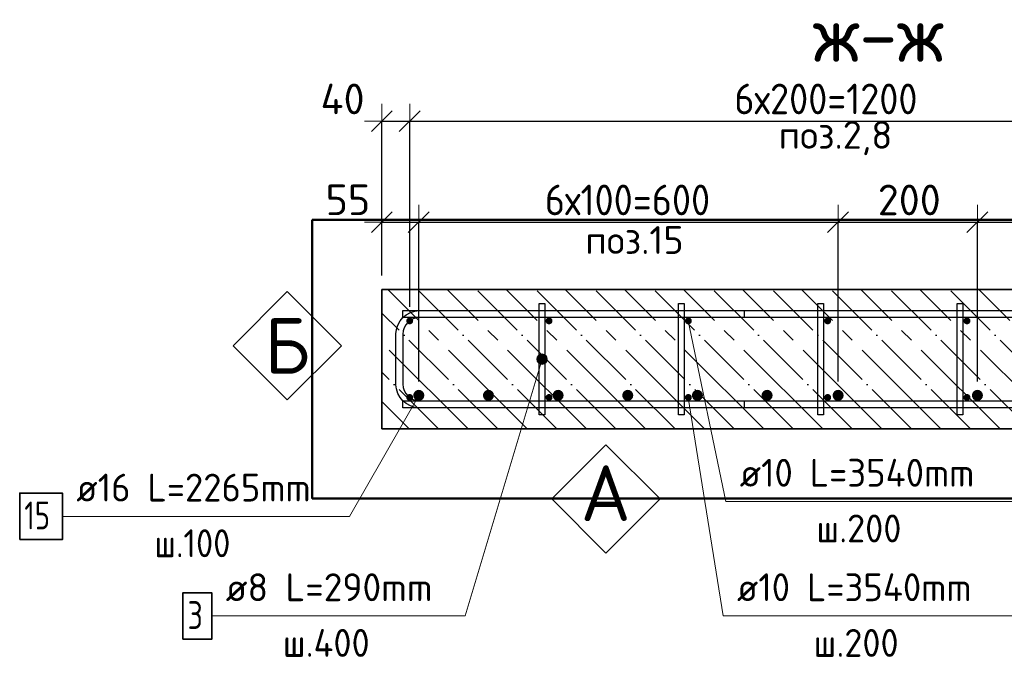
# Model space of a CAD drawing. Header units: millimetres. Extents: x -2995 to 60896, y -2809 to 57831.
# Tile 82 of 169: x 38604 to 40018, y 20923 to 21840. Entities that reach past the tile are written whole.
import ezdxf

# ---------------------------------------------------------------- set-up
doc = ezdxf.new("R2010")
doc.units = ezdxf.units.MM
doc.header["$PDMODE"] = 65
doc.linetypes.add('______11', pattern=[100, 80, -10, 0, -10])
doc.linetypes.add('______5', pattern=[220, 160, -20, 20, -20])
for name, color, linetype, lineweight in [('Standard', 7, 'Continuous', 25), ('Арм.стержн. Арматура края', 96, 'Continuous', 35), ('Арм.стержн. вертикальными 1', 22, 'Continuous', 35), ('Арм.стержн.горизонт. 1', 180, 'Continuous', 35), ('Размерная линия_ общее', 7, 'Continuous', 13)]:
    doc.layers.add(name, color=color, linetype=linetype, lineweight=lineweight)
doc.layers.add('Арм.стержн. вертикальными 2', color=7, linetype='Continuous', lineweight=35, true_color=0x006e00)
doc.layers.add('Арм.стержн.Стяжки', color=7, linetype='Continuous', lineweight=35, true_color=0x501e0f)
doc.styles.add('ISOCPEUR', font='ISOCPEUR')
doc.dimstyles.new('DIMSTYLE_3', dxfattribs={"dimtxt": 44, "dimasz": 50, "dimexe": 0, "dimexo": 0, "dimgap": 22, "dimtad": 2, "dimdec": 0, "dimrnd": 5, "dimzin": 12, "dimdsep": 46, "dimtxsty": 'ISOCPEUR', "dimblk1": 'ALL_ML_STRICH', "dimblk2": 'ALL_ML_STRICH', "dimsah": 1, "dimcen": 0, "dimclrd": 7, "dimclre": 256, "dimclrt": 7, "dimadec": 0, "dimazin": 0, "dimtfac": 1, "dimtdec": 0, "dimtix": 1, "dimtmove": 2, "dimatfit": 3, "dimfxl": 0, "dimtvp": 1.2, "dimtzin": 0, "dimlwd": 0, "dimlwe": -3, "dimarcsym": 0})
doc.dimstyles.new('DIMSTYLE_5', dxfattribs={"dimtxt": 44, "dimasz": 50, "dimexe": 0, "dimexo": 0, "dimgap": 22, "dimtad": 2, "dimdec": 0, "dimrnd": 5, "dimzin": 12, "dimdsep": 46, "dimtxsty": 'ISOCPEUR', "dimblk1": 'ALL_ML_STRICH', "dimblk2": 'ALL_ML_STRICH', "dimsah": 1, "dimcen": 0, "dimclrd": 7, "dimclre": 256, "dimclrt": 7, "dimadec": 0, "dimazin": 0, "dimtfac": 1, "dimtdec": 0, "dimtix": 1, "dimtmove": 2, "dimatfit": 3, "dimfxl": 0, "dimtzin": 0, "dimlwd": 0, "dimlwe": -3, "dimarcsym": 0})

# ---------------------------------------------------------------- blocks, each defined once
blk = doc.blocks.new('ALL_ML_STRICH')
at = {"color": 0, "linetype": 'ByBlock', "lineweight": -2}
for p, q in [((-0.3, -0.3), (0.3, 0.3)), ((0, -0.5), (0, 0.5)), ((-1, 0), (0.5, 0))]:
    blk.add_line(p, q, dxfattribs=at)
blk = doc.blocks.new('*D198')
at = {"layer": 'DEFPOINTS', "color": 7, "linetype": 'Continuous', "lineweight": 13, "transparency": 33554687}
for p in [(39124, 21548.6), (39124, 21451.8), (39177, 21299.8)]:
    blk.add_point(p, dxfattribs=at)
at = {"layer": 'Размерная линия_ общее', "color": 253, "linetype": 'Continuous', "lineweight": -2, "true_color": 0xa0a0a0, "transparency": 33554687}
for p, q in [((39124, 21471.8), (39124, 21548.6)), ((39177, 21319.8), (39177, 21548.6))]:
    blk.add_line(p, q, dxfattribs=at)
at = {"layer": 'Размерная линия_ общее', "color": 7, "linetype": 'Continuous', "lineweight": -2, "transparency": 33554687}
blk.add_line((39124, 21548.6), (39177, 21548.6), dxfattribs=at)
at = {"layer": 'Размерная линия_ общее', "color": 7, "linetype": 'Continuous', "lineweight": 13, "transparency": 33554687, "xscale": 50, "yscale": 50, "zscale": 50, "rotation": 180}
blk.add_blockref('ALL_ML_STRICH', (39124, 21548.6), dxfattribs=at)
at = {"layer": 'Размерная линия_ общее', "color": 7, "linetype": 'Continuous', "lineweight": 13, "transparency": 33554687, "xscale": 50, "yscale": 50, "zscale": 50}
blk.add_blockref('ALL_ML_STRICH', (39177, 21548.6), dxfattribs=at)
at = {"layer": 'Размерная линия_ общее', "color": 7, "linetype": 'Continuous', "lineweight": 13, "transparency": 33554687, "insert": (39075.3, 21580.8), "char_height": 44, "width": 88, "attachment_point": 5, "style": 'ISOCPEUR'}
blk.add_mtext('\\A1;{55}', dxfattribs=at)
blk = doc.blocks.new('*D199')
at = {"layer": 'DEFPOINTS', "color": 7, "linetype": 'Continuous', "lineweight": 13, "transparency": 33554687}
for p in [(39177, 21548.6), (39177, 21299.8), (39779, 21299.8)]:
    blk.add_point(p, dxfattribs=at)
at = {"layer": 'Размерная линия_ общее', "color": 253, "linetype": 'Continuous', "lineweight": -2, "true_color": 0xa0a0a0, "transparency": 33554687}
for p, q in [((39177, 21319.8), (39177, 21548.6)), ((39779, 21319.8), (39779, 21548.6))]:
    blk.add_line(p, q, dxfattribs=at)
at = {"layer": 'Размерная линия_ общее', "color": 7, "linetype": 'Continuous', "lineweight": -2, "transparency": 33554687}
blk.add_line((39177, 21548.6), (39779, 21548.6), dxfattribs=at)
at = {"layer": 'Размерная линия_ общее', "color": 7, "linetype": 'Continuous', "lineweight": 13, "transparency": 33554687, "xscale": 50, "yscale": 50, "zscale": 50, "rotation": 180}
blk.add_blockref('ALL_ML_STRICH', (39177, 21548.6), dxfattribs=at)
at = {"layer": 'Размерная линия_ общее', "color": 7, "linetype": 'Continuous', "lineweight": 13, "transparency": 33554687, "xscale": 50, "yscale": 50, "zscale": 50}
blk.add_blockref('ALL_ML_STRICH', (39779, 21548.6), dxfattribs=at)
at = {"layer": 'Размерная линия_ общее', "color": 7, "linetype": 'Continuous', "lineweight": 13, "transparency": 33554687, "insert": (39358, 21602.6), "char_height": 44, "width": 2.2, "attachment_point": 1, "line_spacing_factor": 0.60241, "style": 'ISOCPEUR'}
blk.add_mtext('\\W0.91;6х100=600', dxfattribs=at)
blk = doc.blocks.new('*D200')
at = {"layer": 'DEFPOINTS', "color": 7, "linetype": 'Continuous', "lineweight": 13, "transparency": 33554687}
for p in [(39779, 21548.6), (39779, 21299.8), (39979, 21299.8)]:
    blk.add_point(p, dxfattribs=at)
at = {"layer": 'Размерная линия_ общее', "color": 253, "linetype": 'Continuous', "lineweight": -2, "true_color": 0xa0a0a0, "transparency": 33554687}
for p, q in [((39779, 21319.8), (39779, 21548.6)), ((39979, 21319.8), (39979, 21548.6))]:
    blk.add_line(p, q, dxfattribs=at)
at = {"layer": 'Размерная линия_ общее', "color": 7, "linetype": 'Continuous', "lineweight": -2, "transparency": 33554687}
blk.add_line((39779, 21548.6), (39979, 21548.6), dxfattribs=at)
at = {"layer": 'Размерная линия_ общее', "color": 7, "linetype": 'Continuous', "lineweight": 13, "transparency": 33554687, "xscale": 50, "yscale": 50, "zscale": 50, "rotation": 180}
blk.add_blockref('ALL_ML_STRICH', (39779, 21548.6), dxfattribs=at)
at = {"layer": 'Размерная линия_ общее', "color": 7, "linetype": 'Continuous', "lineweight": 13, "transparency": 33554687, "xscale": 50, "yscale": 50, "zscale": 50}
blk.add_blockref('ALL_ML_STRICH', (39979, 21548.6), dxfattribs=at)
at = {"layer": 'Размерная линия_ общее', "color": 7, "linetype": 'Continuous', "lineweight": 13, "transparency": 33554687, "insert": (39881.2, 21580.6), "char_height": 44, "width": 132, "attachment_point": 5, "style": 'ISOCPEUR'}
blk.add_mtext('\\A1;{200}', dxfattribs=at)
blk = doc.blocks.new('*D201')
at = {"layer": 'DEFPOINTS', "color": 7, "linetype": 'Continuous', "lineweight": 13, "transparency": 33554687}
for p in [(39979, 21548.6), (39979, 21299.8), (40379, 21299.8)]:
    blk.add_point(p, dxfattribs=at)
at = {"layer": 'Размерная линия_ общее', "color": 253, "linetype": 'Continuous', "lineweight": -2, "true_color": 0xa0a0a0, "transparency": 33554687}
for p, q in [((39979, 21319.8), (39979, 21548.6)), ((40379, 21319.8), (40379, 21548.6))]:
    blk.add_line(p, q, dxfattribs=at)
at = {"layer": 'Размерная линия_ общее', "color": 7, "linetype": 'Continuous', "lineweight": -2, "transparency": 33554687}
blk.add_line((39979, 21548.6), (40379, 21548.6), dxfattribs=at)
at = {"layer": 'Размерная линия_ общее', "color": 7, "linetype": 'Continuous', "lineweight": 13, "transparency": 33554687, "xscale": 50, "yscale": 50, "zscale": 50, "rotation": 180}
blk.add_blockref('ALL_ML_STRICH', (39979, 21548.6), dxfattribs=at)
at = {"layer": 'Размерная линия_ общее', "color": 7, "linetype": 'Continuous', "lineweight": 13, "transparency": 33554687, "xscale": 50, "yscale": 50, "zscale": 50}
blk.add_blockref('ALL_ML_STRICH', (40379, 21548.6), dxfattribs=at)
at = {"layer": 'Размерная линия_ общее', "color": 7, "linetype": 'Continuous', "lineweight": 13, "transparency": 33554687, "insert": (40111, 21602.6), "char_height": 44, "width": 2.2, "attachment_point": 1, "line_spacing_factor": 0.60241, "style": 'ISOCPEUR'}
blk.add_mtext('\\W0.91;2х200', dxfattribs=at)
blk = doc.blocks.new('*D374')
at = {"layer": 'DEFPOINTS', "color": 7, "linetype": 'Continuous', "lineweight": 13, "transparency": 33554687}
for p in [(39124, 21693.7), (39124, 21451.8), (39164, 21406.8)]:
    blk.add_point(p, dxfattribs=at)
at = {"layer": 'Размерная линия_ общее', "color": 253, "linetype": 'Continuous', "lineweight": -2, "true_color": 0xa0a0a0, "transparency": 33554687}
for p, q in [((39124, 21471.8), (39124, 21693.7)), ((39164, 21426.8), (39164, 21693.7))]:
    blk.add_line(p, q, dxfattribs=at)
at = {"layer": 'Размерная линия_ общее', "color": 7, "linetype": 'Continuous', "lineweight": -2, "transparency": 33554687}
blk.add_line((39124, 21693.7), (39164, 21693.7), dxfattribs=at)
at = {"layer": 'Размерная линия_ общее', "color": 7, "linetype": 'Continuous', "lineweight": 13, "transparency": 33554687, "xscale": 50, "yscale": 50, "zscale": 50, "rotation": 180}
blk.add_blockref('ALL_ML_STRICH', (39124, 21693.7), dxfattribs=at)
at = {"layer": 'Размерная линия_ общее', "color": 7, "linetype": 'Continuous', "lineweight": 13, "transparency": 33554687, "xscale": 50, "yscale": 50, "zscale": 50}
blk.add_blockref('ALL_ML_STRICH', (39164, 21693.7), dxfattribs=at)
at = {"layer": 'Размерная линия_ общее', "color": 7, "linetype": 'Continuous', "lineweight": 13, "transparency": 33554687, "insert": (39067.6, 21725.7), "char_height": 44, "width": 88, "attachment_point": 5, "style": 'ISOCPEUR'}
blk.add_mtext('\\A1;{40}', dxfattribs=at)
blk = doc.blocks.new('*D375')
at = {"layer": 'DEFPOINTS', "color": 7, "linetype": 'Continuous', "lineweight": 13, "transparency": 33554687}
for p in [(39164, 21693.7), (39164, 21406.8), (40364, 21406.8)]:
    blk.add_point(p, dxfattribs=at)
at = {"layer": 'Размерная линия_ общее', "color": 253, "linetype": 'Continuous', "lineweight": -2, "true_color": 0xa0a0a0, "transparency": 33554687}
for p, q in [((39164, 21426.8), (39164, 21693.7)), ((40364, 21426.8), (40364, 21693.7))]:
    blk.add_line(p, q, dxfattribs=at)
at = {"layer": 'Размерная линия_ общее', "color": 7, "linetype": 'Continuous', "lineweight": -2, "transparency": 33554687}
blk.add_line((39164, 21693.7), (40364, 21693.7), dxfattribs=at)
at = {"layer": 'Размерная линия_ общее', "color": 7, "linetype": 'Continuous', "lineweight": 13, "transparency": 33554687, "xscale": 50, "yscale": 50, "zscale": 50, "rotation": 180}
blk.add_blockref('ALL_ML_STRICH', (39164, 21693.7), dxfattribs=at)
at = {"layer": 'Размерная линия_ общее', "color": 7, "linetype": 'Continuous', "lineweight": 13, "transparency": 33554687, "xscale": 50, "yscale": 50, "zscale": 50}
blk.add_blockref('ALL_ML_STRICH', (40364, 21693.7), dxfattribs=at)
at = {"layer": 'Размерная линия_ общее', "color": 7, "linetype": 'Continuous', "lineweight": 13, "transparency": 33554687, "insert": (39630, 21747.7), "char_height": 44, "width": 2.2, "attachment_point": 1, "line_spacing_factor": 0.60241, "style": 'ISOCPEUR'}
blk.add_mtext('\\W0.91;6х200=1200', dxfattribs=at)
blk = doc.blocks.new('СЛОЖНЫЙ_ОБЪЕКТ_5')
at = {"layer": 'Standard', "color": 7, "linetype": 'Continuous', "lineweight": 13, "transparency": 33554687}
blk.add_lwpolyline([(39445.7, 21228.9), (39523.5, 21151.1), (39445.7, 21073.3), (39367.9, 21151.1), (39445.7, 21228.9)], close=True, dxfattribs=at)
at = {"layer": 'Standard', "color": 7, "linetype": 'Continuous', "lineweight": 13, "transparency": 33554687, "insert": (39409.4, 21159.2), "char_height": 80, "width": 104.727, "attachment_point": 4, "style": 'ISOCPEUR'}
blk.add_mtext('\\A1;{\\fISOCPEUR|i0|b0;\\H80.000000;\\W1.000000;\\C7;А}\\P', dxfattribs=at)
blk = doc.blocks.new('СЛОЖНЫЙ_ОБЪЕКТ_6')
at = {"layer": 'Standard', "color": 7, "linetype": 'Continuous', "lineweight": 13, "transparency": 33554687}
blk.add_lwpolyline([(38988.2, 21448.9), (39066, 21371.1), (38988.2, 21293.3), (38910.4, 21371.1), (38988.2, 21448.9)], close=True, dxfattribs=at)
at = {"layer": 'Standard', "color": 7, "linetype": 'Continuous', "lineweight": 13, "transparency": 33554687, "insert": (38988.2, 21371.1), "char_height": 80, "width": 96, "attachment_point": 5, "style": 'ISOCPEUR'}
blk.add_mtext('\\A1;{\\fISOCPEUR|i0|b0;\\H80.000000;\\W1.000000;\\C7;Б}\\P', dxfattribs=at)

msp = doc.modelspace()

# ---------------------------------------------------------------- hatches: boundary and pattern name
at = {"layer": 'Арм.стержн. вертикальными 1', "linetype": 'Continuous', "lineweight": 50, "transparency": 33554687}
for points in [[(39164, 21401.8), (39166, 21402.2), (39167.6, 21403.3), (39168.7, 21404.9), (39169, 21406.8), (39168.7, 21408.7), (39167.6, 21410.3), (39166, 21411.4), (39164, 21411.8), (39162.1, 21411.4), (39160.5, 21410.3), (39159.4, 21408.7), (39159, 21406.8), (39159.4, 21404.9), (39160.5, 21403.3), (39162.1, 21402.2)], [(39164, 21401.8), (39166, 21402.2), (39167.6, 21403.3), (39168.7, 21404.9), (39169, 21406.8), (39168.7, 21408.7), (39167.6, 21410.3), (39166, 21411.4), (39164, 21411.8), (39162.1, 21411.4), (39160.5, 21410.3), (39159.4, 21408.7), (39159, 21406.8), (39159.4, 21404.9), (39160.5, 21403.3), (39162.1, 21402.2)], [(39364, 21401.8), (39366, 21402.2), (39367.6, 21403.3), (39368.7, 21404.9), (39369, 21406.8), (39368.7, 21408.7), (39367.6, 21410.3), (39366, 21411.4), (39364, 21411.8), (39362.1, 21411.4), (39360.5, 21410.3), (39359.4, 21408.7), (39359, 21406.8), (39359.4, 21404.9), (39360.5, 21403.3), (39362.1, 21402.2)], [(39564, 21401.8), (39566, 21402.2), (39567.6, 21403.3), (39568.7, 21404.9), (39569, 21406.8), (39568.7, 21408.7), (39567.6, 21410.3), (39566, 21411.4), (39564, 21411.8), (39562.1, 21411.4), (39560.5, 21410.3), (39559.4, 21408.7), (39559, 21406.8), (39559.4, 21404.9), (39560.5, 21403.3), (39562.1, 21402.2)], [(39764, 21401.8), (39766, 21402.2), (39767.6, 21403.3), (39768.7, 21404.9), (39769, 21406.8), (39768.7, 21408.7), (39767.6, 21410.3), (39766, 21411.4), (39764, 21411.8), (39762.1, 21411.4), (39760.5, 21410.3), (39759.4, 21408.7), (39759, 21406.8), (39759.4, 21404.9), (39760.5, 21403.3), (39762.1, 21402.2)], [(39964, 21401.8), (39966, 21402.2), (39967.6, 21403.3), (39968.7, 21404.9), (39969, 21406.8), (39968.7, 21408.7), (39967.6, 21410.3), (39966, 21411.4), (39964, 21411.8), (39962.1, 21411.4), (39960.5, 21410.3), (39959.4, 21408.7), (39959, 21406.8), (39959.4, 21404.9), (39960.5, 21403.3), (39962.1, 21402.2)], [(39164, 21291.8), (39166, 21292.2), (39167.6, 21293.3), (39168.7, 21294.9), (39169, 21296.8), (39168.7, 21298.7), (39167.6, 21300.3), (39166, 21301.4), (39164, 21301.8), (39162.1, 21301.4), (39160.5, 21300.3), (39159.4, 21298.7), (39159, 21296.8), (39159.4, 21294.9), (39160.5, 21293.3), (39162.1, 21292.2)], [(39164, 21291.8), (39166, 21292.2), (39167.6, 21293.3), (39168.7, 21294.9), (39169, 21296.8), (39168.7, 21298.7), (39167.6, 21300.3), (39166, 21301.4), (39164, 21301.8), (39162.1, 21301.4), (39160.5, 21300.3), (39159.4, 21298.7), (39159, 21296.8), (39159.4, 21294.9), (39160.5, 21293.3), (39162.1, 21292.2)], [(39364, 21291.8), (39366, 21292.2), (39367.6, 21293.3), (39368.7, 21294.9), (39369, 21296.8), (39368.7, 21298.7), (39367.6, 21300.3), (39366, 21301.4), (39364, 21301.8), (39362.1, 21301.4), (39360.5, 21300.3), (39359.4, 21298.7), (39359, 21296.8), (39359.4, 21294.9), (39360.5, 21293.3), (39362.1, 21292.2)], [(39564, 21291.8), (39566, 21292.2), (39567.6, 21293.3), (39568.7, 21294.9), (39569, 21296.8), (39568.7, 21298.7), (39567.6, 21300.3), (39566, 21301.4), (39564, 21301.8), (39562.1, 21301.4), (39560.5, 21300.3), (39559.4, 21298.7), (39559, 21296.8), (39559.4, 21294.9), (39560.5, 21293.3), (39562.1, 21292.2)], [(39764, 21291.8), (39766, 21292.2), (39767.6, 21293.3), (39768.7, 21294.9), (39769, 21296.8), (39768.7, 21298.7), (39767.6, 21300.3), (39766, 21301.4), (39764, 21301.8), (39762.1, 21301.4), (39760.5, 21300.3), (39759.4, 21298.7), (39759, 21296.8), (39759.4, 21294.9), (39760.5, 21293.3), (39762.1, 21292.2)], [(39964, 21291.8), (39966, 21292.2), (39967.6, 21293.3), (39968.7, 21294.9), (39969, 21296.8), (39968.7, 21298.7), (39967.6, 21300.3), (39966, 21301.4), (39964, 21301.8), (39962.1, 21301.4), (39960.5, 21300.3), (39959.4, 21298.7), (39959, 21296.8), (39959.4, 21294.9), (39960.5, 21293.3), (39962.1, 21292.2)]]:
    msp.add_hatch(color=4, dxfattribs=at).paths.add_polyline_path(points)
at = {"layer": 'Арм.стержн. вертикальными 2', "linetype": 'Continuous', "lineweight": 50, "transparency": 33554687}
for points in [[(39177, 21291.8), (39180.1, 21292.4), (39182.7, 21294.1), (39184.4, 21296.7), (39185, 21299.8), (39184.4, 21302.8), (39182.7, 21305.4), (39180.1, 21307.2), (39177, 21307.8), (39174, 21307.2), (39171.4, 21305.4), (39169.7, 21302.8), (39169, 21299.8), (39169.7, 21296.7), (39171.4, 21294.1), (39174, 21292.4)], [(39277, 21291.8), (39280.1, 21292.4), (39282.7, 21294.1), (39284.4, 21296.7), (39285, 21299.8), (39284.4, 21302.8), (39282.7, 21305.4), (39280.1, 21307.2), (39277, 21307.8), (39274, 21307.2), (39271.4, 21305.4), (39269.7, 21302.8), (39269, 21299.8), (39269.7, 21296.7), (39271.4, 21294.1), (39274, 21292.4)], [(39377, 21291.8), (39380.1, 21292.4), (39382.7, 21294.1), (39384.4, 21296.7), (39385, 21299.8), (39384.4, 21302.8), (39382.7, 21305.4), (39380.1, 21307.2), (39377, 21307.8), (39374, 21307.2), (39371.4, 21305.4), (39369.7, 21302.8), (39369, 21299.8), (39369.7, 21296.7), (39371.4, 21294.1), (39374, 21292.4)], [(39477, 21291.8), (39480.1, 21292.4), (39482.7, 21294.1), (39484.4, 21296.7), (39485, 21299.8), (39484.4, 21302.8), (39482.7, 21305.4), (39480.1, 21307.2), (39477, 21307.8), (39474, 21307.2), (39471.4, 21305.4), (39469.7, 21302.8), (39469, 21299.8), (39469.7, 21296.7), (39471.4, 21294.1), (39474, 21292.4)], [(39577, 21291.8), (39580.1, 21292.4), (39582.7, 21294.1), (39584.4, 21296.7), (39585, 21299.8), (39584.4, 21302.8), (39582.7, 21305.4), (39580.1, 21307.2), (39577, 21307.8), (39574, 21307.2), (39571.4, 21305.4), (39569.7, 21302.8), (39569, 21299.8), (39569.7, 21296.7), (39571.4, 21294.1), (39574, 21292.4)], [(39677, 21291.8), (39680.1, 21292.4), (39682.7, 21294.1), (39684.4, 21296.7), (39685, 21299.8), (39684.4, 21302.8), (39682.7, 21305.4), (39680.1, 21307.2), (39677, 21307.8), (39674, 21307.2), (39671.4, 21305.4), (39669.7, 21302.8), (39669, 21299.8), (39669.7, 21296.7), (39671.4, 21294.1), (39674, 21292.4)], [(39779, 21291.8), (39782.1, 21292.4), (39784.7, 21294.1), (39786.4, 21296.7), (39787, 21299.8), (39786.4, 21302.8), (39784.7, 21305.4), (39782.1, 21307.2), (39779, 21307.8), (39776, 21307.2), (39773.4, 21305.4), (39771.7, 21302.8), (39771, 21299.8), (39771.7, 21296.7), (39773.4, 21294.1), (39776, 21292.4)], [(39979, 21291.8), (39982.1, 21292.4), (39984.7, 21294.1), (39986.4, 21296.7), (39987, 21299.8), (39986.4, 21302.8), (39984.7, 21305.4), (39982.1, 21307.2), (39979, 21307.8), (39976, 21307.2), (39973.4, 21305.4), (39971.7, 21302.8), (39971, 21299.8), (39971.7, 21296.7), (39973.4, 21294.1), (39976, 21292.4)]]:
    msp.add_hatch(color=7, dxfattribs=at).paths.add_polyline_path(points)
at = {"layer": 'Арм.стержн.Стяжки', "linetype": 'Continuous', "lineweight": 13, "transparency": 33554687}
for points in [[(39346.8, 21350), (39361.2, 21349.6), (39346.9, 21353.9)], [(39348.6, 21346.7), (39359.1, 21346.3), (39346.8, 21350)], [(39346.8, 21350), (39359.1, 21346.3), (39361.2, 21349.6)], [(39346.9, 21353.9), (39361.3, 21353.5), (39348.9, 21357.2)], [(39346.9, 21353.9), (39361.2, 21349.6), (39361.3, 21353.5)], [(39355.8, 21344.5), (39348.6, 21346.7), (39351.9, 21344.6)], [(39348.6, 21346.7), (39355.8, 21344.5), (39359.1, 21346.3)], [(39348.9, 21357.2), (39359.5, 21356.9), (39352.3, 21359)], [(39348.9, 21357.2), (39361.3, 21353.5), (39359.5, 21356.9)], [(39352.3, 21359), (39359.5, 21356.9), (39356.2, 21359)]]:
    msp.add_hatch(color=7, dxfattribs=at).paths.add_polyline_path(points)

# ---------------------------------------------------------------- linework, layer by layer
at = {"layer": 'Standard', "color": 7, "linetype": 'Continuous', "lineweight": 50, "transparency": 33554687}
msp.add_lwpolyline([(39024, 21551.8), (39024, 21151.8), (40674, 21151.8), (40674, 21551.8), (39024, 21551.8)], dxfattribs=at)
at = {"layer": 'Арм.стержн. Арматура края', "color": 4, "linetype": 'Continuous', "lineweight": 25, "transparency": 33554687}
msp.add_lwpolyline([(39644, 21411.8), (39178.1, 21411.8), (39173.6, 21411.2), (39169, 21409.6), (39164.8, 21407.3), (39161.4, 21404.5), (39158.5, 21401), (39156.2, 21396.8), (39154.7, 21392.3), (39154, 21387.7), (39154, 21315.8), (39154.7, 21311.3), (39156.2, 21306.7), (39158.5, 21302.5), (39161.4, 21299.1), (39164.8, 21296.3), (39169, 21293.9), (39173.6, 21292.4), (39178.1, 21291.8), (39644, 21291.8), (39644, 21281.8), (39177.4, 21281.8), (39171.3, 21282.6), (39164.9, 21284.7), (39159.1, 21288), (39154.3, 21292), (39150.3, 21296.8), (39147, 21302.7), (39144.9, 21309), (39144, 21315.1), (39144, 21388.4), (39144.9, 21394.5), (39147, 21400.9), (39150.3, 21406.7), (39154.3, 21411.6), (39159.1, 21415.6), (39164.9, 21418.8), (39171.3, 21420.9), (39177.4, 21421.8), (39644, 21421.8), (39644, 21411.8)], dxfattribs=at)
msp.add_lwpolyline([(39644, 21411.8), (39178.1, 21411.8), (39173.6, 21411.2), (39169, 21409.6), (39164.8, 21407.3), (39161.4, 21404.5), (39158.5, 21401), (39156.2, 21396.8), (39154.7, 21392.3), (39154, 21387.7), (39154, 21315.8), (39154.7, 21311.3), (39156.2, 21306.7), (39158.5, 21302.5), (39161.4, 21299.1), (39164.8, 21296.3), (39169, 21293.9), (39173.6, 21292.4), (39178.1, 21291.8), (39644, 21291.8), (39644, 21281.8), (39177.4, 21281.8), (39171.3, 21282.6), (39164.9, 21284.7), (39159.1, 21288), (39154.3, 21292), (39150.3, 21296.8), (39147, 21302.7), (39144.9, 21309), (39144, 21315.1), (39144, 21388.4), (39144.9, 21394.5), (39147, 21400.9), (39150.3, 21406.7), (39154.3, 21411.6), (39159.1, 21415.6), (39164.9, 21418.8), (39171.3, 21420.9), (39177.4, 21421.8), (39644, 21421.8), (39644, 21411.8)], dxfattribs=at)
msp.add_lwpolyline([(39644, 21411.8), (39178.1, 21411.8), (39173.6, 21411.2), (39169, 21409.6), (39164.8, 21407.3), (39161.4, 21404.5), (39158.5, 21401), (39156.2, 21396.8), (39154.7, 21392.3), (39154, 21387.7), (39154, 21315.8), (39154.7, 21311.3), (39156.2, 21306.7), (39158.5, 21302.5), (39161.4, 21299.1), (39164.8, 21296.3), (39169, 21293.9), (39173.6, 21292.4), (39178.1, 21291.8), (39644, 21291.8), (39644, 21281.8), (39177.4, 21281.8), (39171.3, 21282.6), (39164.9, 21284.7), (39159.1, 21288), (39154.3, 21292), (39150.3, 21296.8), (39147, 21302.7), (39144.9, 21309), (39144, 21315.1), (39144, 21388.4), (39144.9, 21394.5), (39147, 21400.9), (39150.3, 21406.7), (39154.3, 21411.6), (39159.1, 21415.6), (39164.9, 21418.8), (39171.3, 21420.9), (39177.4, 21421.8), (39644, 21421.8), (39644, 21411.8)], dxfattribs=at)
msp.add_lwpolyline([(39644, 21411.8), (39178.1, 21411.8), (39173.6, 21411.2), (39169, 21409.6), (39164.8, 21407.3), (39161.4, 21404.5), (39158.5, 21401), (39156.2, 21396.8), (39154.7, 21392.3), (39154, 21387.7), (39154, 21315.8), (39154.7, 21311.3), (39156.2, 21306.7), (39158.5, 21302.5), (39161.4, 21299.1), (39164.8, 21296.3), (39169, 21293.9), (39173.6, 21292.4), (39178.1, 21291.8), (39644, 21291.8), (39644, 21281.8), (39177.4, 21281.8), (39171.3, 21282.6), (39164.9, 21284.7), (39159.1, 21288), (39154.3, 21292), (39150.3, 21296.8), (39147, 21302.7), (39144.9, 21309), (39144, 21315.1), (39144, 21388.4), (39144.9, 21394.5), (39147, 21400.9), (39150.3, 21406.7), (39154.3, 21411.6), (39159.1, 21415.6), (39164.9, 21418.8), (39171.3, 21420.9), (39177.4, 21421.8), (39644, 21421.8), (39644, 21411.8)], dxfattribs=at)
msp.add_lwpolyline([(39644, 21411.8), (39178.1, 21411.8), (39173.6, 21411.2), (39169, 21409.6), (39164.8, 21407.3), (39161.4, 21404.5), (39158.5, 21401), (39156.2, 21396.8), (39154.7, 21392.3), (39154, 21387.7), (39154, 21315.8), (39154.7, 21311.3), (39156.2, 21306.7), (39158.5, 21302.5), (39161.4, 21299.1), (39164.8, 21296.3), (39169, 21293.9), (39173.6, 21292.4), (39178.1, 21291.8), (39644, 21291.8), (39644, 21281.8), (39177.4, 21281.8), (39171.3, 21282.6), (39164.9, 21284.7), (39159.1, 21288), (39154.3, 21292), (39150.3, 21296.8), (39147, 21302.7), (39144.9, 21309), (39144, 21315.1), (39144, 21388.4), (39144.9, 21394.5), (39147, 21400.9), (39150.3, 21406.7), (39154.3, 21411.6), (39159.1, 21415.6), (39164.9, 21418.8), (39171.3, 21420.9), (39177.4, 21421.8), (39644, 21421.8), (39644, 21411.8)], dxfattribs=at)
msp.add_lwpolyline([(39644, 21411.8), (39178.1, 21411.8), (39173.6, 21411.2), (39169, 21409.6), (39164.8, 21407.3), (39161.4, 21404.5), (39158.5, 21401), (39156.2, 21396.8), (39154.7, 21392.3), (39154, 21387.7), (39154, 21315.8), (39154.7, 21311.3), (39156.2, 21306.7), (39158.5, 21302.5), (39161.4, 21299.1), (39164.8, 21296.3), (39169, 21293.9), (39173.6, 21292.4), (39178.1, 21291.8), (39644, 21291.8), (39644, 21281.8), (39177.4, 21281.8), (39171.3, 21282.6), (39164.9, 21284.7), (39159.1, 21288), (39154.3, 21292), (39150.3, 21296.8), (39147, 21302.7), (39144.9, 21309), (39144, 21315.1), (39144, 21388.4), (39144.9, 21394.5), (39147, 21400.9), (39150.3, 21406.7), (39154.3, 21411.6), (39159.1, 21415.6), (39164.9, 21418.8), (39171.3, 21420.9), (39177.4, 21421.8), (39644, 21421.8), (39644, 21411.8)], dxfattribs=at)
msp.add_lwpolyline([(39644, 21411.8), (39178.1, 21411.8), (39173.6, 21411.2), (39169, 21409.6), (39164.8, 21407.3), (39161.4, 21404.5), (39158.5, 21401), (39156.2, 21396.8), (39154.7, 21392.3), (39154, 21387.7), (39154, 21315.8), (39154.7, 21311.3), (39156.2, 21306.7), (39158.5, 21302.5), (39161.4, 21299.1), (39164.8, 21296.3), (39169, 21293.9), (39173.6, 21292.4), (39178.1, 21291.8), (39644, 21291.8), (39644, 21281.8), (39177.4, 21281.8), (39171.3, 21282.6), (39164.9, 21284.7), (39159.1, 21288), (39154.3, 21292), (39150.3, 21296.8), (39147, 21302.7), (39144.9, 21309), (39144, 21315.1), (39144, 21388.4), (39144.9, 21394.5), (39147, 21400.9), (39150.3, 21406.7), (39154.3, 21411.6), (39159.1, 21415.6), (39164.9, 21418.8), (39171.3, 21420.9), (39177.4, 21421.8), (39644, 21421.8), (39644, 21411.8)], dxfattribs=at)
msp.add_lwpolyline([(39644, 21411.8), (39178.1, 21411.8), (39173.6, 21411.2), (39169, 21409.6), (39164.8, 21407.3), (39161.4, 21404.5), (39158.5, 21401), (39156.2, 21396.8), (39154.7, 21392.3), (39154, 21387.7), (39154, 21315.8), (39154.7, 21311.3), (39156.2, 21306.7), (39158.5, 21302.5), (39161.4, 21299.1), (39164.8, 21296.3), (39169, 21293.9), (39173.6, 21292.4), (39178.1, 21291.8), (39644, 21291.8), (39644, 21281.8), (39177.4, 21281.8), (39171.3, 21282.6), (39164.9, 21284.7), (39159.1, 21288), (39154.3, 21292), (39150.3, 21296.8), (39147, 21302.7), (39144.9, 21309), (39144, 21315.1), (39144, 21388.4), (39144.9, 21394.5), (39147, 21400.9), (39150.3, 21406.7), (39154.3, 21411.6), (39159.1, 21415.6), (39164.9, 21418.8), (39171.3, 21420.9), (39177.4, 21421.8), (39644, 21421.8), (39644, 21411.8)], dxfattribs=at)
msp.add_lwpolyline([(39644, 21411.8), (39178.1, 21411.8), (39173.6, 21411.2), (39169, 21409.6), (39164.8, 21407.3), (39161.4, 21404.5), (39158.5, 21401), (39156.2, 21396.8), (39154.7, 21392.3), (39154, 21387.7), (39154, 21315.8), (39154.7, 21311.3), (39156.2, 21306.7), (39158.5, 21302.5), (39161.4, 21299.1), (39164.8, 21296.3), (39169, 21293.9), (39173.6, 21292.4), (39178.1, 21291.8), (39644, 21291.8), (39644, 21281.8), (39177.4, 21281.8), (39171.3, 21282.6), (39164.9, 21284.7), (39159.1, 21288), (39154.3, 21292), (39150.3, 21296.8), (39147, 21302.7), (39144.9, 21309), (39144, 21315.1), (39144, 21388.4), (39144.9, 21394.5), (39147, 21400.9), (39150.3, 21406.7), (39154.3, 21411.6), (39159.1, 21415.6), (39164.9, 21418.8), (39171.3, 21420.9), (39177.4, 21421.8), (39644, 21421.8), (39644, 21411.8)], dxfattribs=at)
msp.add_lwpolyline([(39644, 21411.8), (39178.1, 21411.8), (39173.6, 21411.2), (39169, 21409.6), (39164.8, 21407.3), (39161.4, 21404.5), (39158.5, 21401), (39156.2, 21396.8), (39154.7, 21392.3), (39154, 21387.7), (39154, 21315.8), (39154.7, 21311.3), (39156.2, 21306.7), (39158.5, 21302.5), (39161.4, 21299.1), (39164.8, 21296.3), (39169, 21293.9), (39173.6, 21292.4), (39178.1, 21291.8), (39644, 21291.8), (39644, 21281.8), (39177.4, 21281.8), (39171.3, 21282.6), (39164.9, 21284.7), (39159.1, 21288), (39154.3, 21292), (39150.3, 21296.8), (39147, 21302.7), (39144.9, 21309), (39144, 21315.1), (39144, 21388.4), (39144.9, 21394.5), (39147, 21400.9), (39150.3, 21406.7), (39154.3, 21411.6), (39159.1, 21415.6), (39164.9, 21418.8), (39171.3, 21420.9), (39177.4, 21421.8), (39644, 21421.8), (39644, 21411.8)], dxfattribs=at)
msp.add_lwpolyline([(39644, 21411.8), (39178.1, 21411.8), (39173.6, 21411.2), (39169, 21409.6), (39164.8, 21407.3), (39161.4, 21404.5), (39158.5, 21401), (39156.2, 21396.8), (39154.7, 21392.3), (39154, 21387.7), (39154, 21315.8), (39154.7, 21311.3), (39156.2, 21306.7), (39158.5, 21302.5), (39161.4, 21299.1), (39164.8, 21296.3), (39169, 21293.9), (39173.6, 21292.4), (39178.1, 21291.8), (39644, 21291.8), (39644, 21281.8), (39177.4, 21281.8), (39171.3, 21282.6), (39164.9, 21284.7), (39159.1, 21288), (39154.3, 21292), (39150.3, 21296.8), (39147, 21302.7), (39144.9, 21309), (39144, 21315.1), (39144, 21388.4), (39144.9, 21394.5), (39147, 21400.9), (39150.3, 21406.7), (39154.3, 21411.6), (39159.1, 21415.6), (39164.9, 21418.8), (39171.3, 21420.9), (39177.4, 21421.8), (39644, 21421.8), (39644, 21411.8)], dxfattribs=at)
at = {"layer": 'Арм.стержн. вертикальными 1', "color": 7, "linetype": 'Continuous', "lineweight": 13, "transparency": 33554687}
for p, q in [((39617.8, 21147.2), (39564, 21406.8)), ((39613.8, 20982.8), (39564, 21296.8)), ((39617.8, 21147.2), (40033.8, 21147.2)), ((39613.8, 20982.8), (40029.8, 20982.8))]:
    msp.add_line(p, q, dxfattribs=at)
at = {"layer": 'Арм.стержн. вертикальными 2', "color": 7, "linetype": 'Continuous', "lineweight": 13, "transparency": 33554687}
for p, q in [((39077.4, 21125.9), (39177, 21299.8)), ((38665.4, 21125.9), (39077.4, 21125.9))]:
    msp.add_line(p, q, dxfattribs=at)
at = {"layer": 'Арм.стержн. вертикальными 2', "color": 7, "linetype": 'Continuous', "lineweight": 35, "transparency": 33554687}
msp.add_lwpolyline([(38604.1, 21092.6), (38665.4, 21092.6), (38665.4, 21159.3), (38604.1, 21159.3), (38604.1, 21092.6)], dxfattribs=at)
at = {"layer": 'Арм.стержн.горизонт. 1', "color": 52, "linetype": 'Continuous', "lineweight": 25, "transparency": 33554687}
for p, q in [((40574, 21451.8), (39124, 21451.8)), ((40574, 21251.8), (39124, 21251.8))]:
    msp.add_line(p, q, dxfattribs=at)
at = {"layer": 'Арм.стержн.горизонт. 1', "color": 4, "linetype": 'Continuous', "lineweight": 25, "transparency": 33554687}
for points in [[(39154, 21421.8), (40544, 21421.8), (40544, 21411.8), (39154, 21411.8), (39154, 21421.8)], [(39154, 21421.8), (40544, 21421.8), (40544, 21411.8), (39154, 21411.8), (39154, 21421.8)], [(39154, 21421.8), (40544, 21421.8), (40544, 21411.8), (39154, 21411.8), (39154, 21421.8)], [(39154, 21421.8), (40544, 21421.8), (40544, 21411.8), (39154, 21411.8), (39154, 21421.8)], [(39154, 21421.8), (40544, 21421.8), (40544, 21411.8), (39154, 21411.8), (39154, 21421.8)], [(39154, 21421.8), (40544, 21421.8), (40544, 21411.8), (39154, 21411.8), (39154, 21421.8)], [(39154, 21421.8), (40544, 21421.8), (40544, 21411.8), (39154, 21411.8), (39154, 21421.8)], [(39154, 21421.8), (40544, 21421.8), (40544, 21411.8), (39154, 21411.8), (39154, 21421.8)], [(39154, 21421.8), (40544, 21421.8), (40544, 21411.8), (39154, 21411.8), (39154, 21421.8)], [(39154, 21421.8), (40544, 21421.8), (40544, 21411.8), (39154, 21411.8), (39154, 21421.8)], [(39154, 21421.8), (40544, 21421.8), (40544, 21411.8), (39154, 21411.8), (39154, 21421.8)], [(39154, 21291.8), (40544, 21291.8), (40544, 21281.8), (39154, 21281.8), (39154, 21291.8)], [(39154, 21291.8), (40544, 21291.8), (40544, 21281.8), (39154, 21281.8), (39154, 21291.8)], [(39154, 21291.8), (40544, 21291.8), (40544, 21281.8), (39154, 21281.8), (39154, 21291.8)], [(39154, 21291.8), (40544, 21291.8), (40544, 21281.8), (39154, 21281.8), (39154, 21291.8)], [(39154, 21291.8), (40544, 21291.8), (40544, 21281.8), (39154, 21281.8), (39154, 21291.8)], [(39154, 21291.8), (40544, 21291.8), (40544, 21281.8), (39154, 21281.8), (39154, 21291.8)], [(39154, 21291.8), (40544, 21291.8), (40544, 21281.8), (39154, 21281.8), (39154, 21291.8)], [(39154, 21291.8), (40544, 21291.8), (40544, 21281.8), (39154, 21281.8), (39154, 21291.8)], [(39154, 21291.8), (40544, 21291.8), (40544, 21281.8), (39154, 21281.8), (39154, 21291.8)], [(39154, 21291.8), (40544, 21291.8), (40544, 21281.8), (39154, 21281.8), (39154, 21291.8)], [(39154, 21291.8), (40544, 21291.8), (40544, 21281.8), (39154, 21281.8), (39154, 21291.8)]]:
    msp.add_lwpolyline(points, dxfattribs=at)
at = {"layer": 'Арм.стержн.Стяжки', "color": 7, "linetype": 'Continuous', "lineweight": 13, "transparency": 33554687}
for p, q in [((39243.8, 20982.8), (39354, 21351.8)), ((39346.9, 21353.9), (39346.9, 21353.9)), ((39356.2, 21359), (39356.2, 21359)), ((39361.2, 21349.6), (39361.2, 21349.6)), ((39351.9, 21344.6), (39351.9, 21344.6)), ((38879.8, 20982.8), (39243.8, 20982.8))]:
    msp.add_line(p, q, dxfattribs=at)
at = {"layer": 'Арм.стержн.Стяжки', "color": 40, "linetype": 'Continuous', "lineweight": 25, "transparency": 33554687}
for points in [[(39358, 21431.8), (39358, 21271.8), (39350, 21271.8), (39350, 21431.8), (39358, 21431.8)], [(39358, 21431.8), (39358, 21271.8), (39350, 21271.8), (39350, 21431.8), (39358, 21431.8)], [(39358, 21431.8), (39358, 21271.8), (39350, 21271.8), (39350, 21431.8), (39358, 21431.8)], [(39358, 21431.8), (39358, 21271.8), (39350, 21271.8), (39350, 21431.8), (39358, 21431.8)], [(39558, 21431.8), (39558, 21271.8), (39550, 21271.8), (39550, 21431.8), (39558, 21431.8)], [(39558, 21431.8), (39558, 21271.8), (39550, 21271.8), (39550, 21431.8), (39558, 21431.8)], [(39558, 21431.8), (39558, 21271.8), (39550, 21271.8), (39550, 21431.8), (39558, 21431.8)], [(39758, 21431.8), (39758, 21271.8), (39750, 21271.8), (39750, 21431.8), (39758, 21431.8)], [(39758, 21431.8), (39758, 21271.8), (39750, 21271.8), (39750, 21431.8), (39758, 21431.8)], [(39758, 21431.8), (39758, 21271.8), (39750, 21271.8), (39750, 21431.8), (39758, 21431.8)], [(39758, 21431.8), (39758, 21271.8), (39750, 21271.8), (39750, 21431.8), (39758, 21431.8)], [(39958, 21431.8), (39958, 21271.8), (39950, 21271.8), (39950, 21431.8), (39958, 21431.8)], [(39958, 21431.8), (39958, 21271.8), (39950, 21271.8), (39950, 21431.8), (39958, 21431.8)], [(39958, 21431.8), (39958, 21271.8), (39950, 21271.8), (39950, 21431.8), (39958, 21431.8)]]:
    msp.add_lwpolyline(points, dxfattribs=at)
at = {"layer": 'Арм.стержн.Стяжки', "color": 7, "linetype": 'Continuous', "lineweight": 35, "transparency": 33554687}
msp.add_lwpolyline([(38838.5, 20949.5), (38879.8, 20949.5), (38879.8, 21016.1), (38838.5, 21016.1), (38838.5, 20949.5)], dxfattribs=at)
at = {"layer": 'Арм.стержн.Стяжки', "color": 7, "linetype": 'Continuous', "lineweight": 13, "transparency": 33554687}
msp.add_circle((39354, 21351.8), 7.5, dxfattribs=at)
at = {"layer": 'Размерная линия_ общее', "color": 7, "linetype": 'Continuous', "lineweight": 35, "transparency": 33554687}
for p, q in [((40574, 21451.8), (39124, 21451.8)), ((39124, 21451.8), (39124, 21251.8)), ((39124, 21251.8), (40574, 21251.8))]:
    msp.add_line(p, q, dxfattribs=at)
at = {"layer": 'Размерная линия_ общее', "color": 253, "linetype": '______5', "lineweight": -3, "true_color": 0xababab, "transparency": 33554687}
for p, q in [((39332.8, 21251.8), (39132.8, 21451.8)), ((39417.6, 21251.8), (39217.6, 21451.8)), ((39502.5, 21251.8), (39302.5, 21451.8)), ((39587.3, 21251.8), (39387.3, 21451.8)), ((39672.2, 21251.8), (39472.2, 21451.8)), ((39757, 21251.8), (39557, 21451.8)), ((39841.9, 21251.8), (39641.9, 21451.8)), ((39926.7, 21251.8), (39726.7, 21451.8)), ((40011.6, 21251.8), (39811.6, 21451.8)), ((40096.4, 21251.8), (39896.4, 21451.8)), ((40181.3, 21251.8), (39981.3, 21451.8)), ((39247.9, 21251.8), (39124, 21375.6)), ((39163, 21251.8), (39124, 21290.8))]:
    msp.add_line(p, q, dxfattribs=at)
at = {"layer": 'Размерная линия_ общее', "color": 253, "linetype": '______11', "lineweight": -3, "true_color": 0xababab, "transparency": 33554687}
for p, q in [((39375.2, 21251.8), (39175.2, 21451.8)), ((39460, 21251.8), (39260, 21451.8)), ((39544.9, 21251.8), (39344.9, 21451.8)), ((39629.7, 21251.8), (39429.7, 21451.8)), ((39714.6, 21251.8), (39514.6, 21451.8)), ((39799.4, 21251.8), (39599.4, 21451.8)), ((39884.3, 21251.8), (39684.3, 21451.8)), ((39969.1, 21251.8), (39769.1, 21451.8)), ((40054, 21251.8), (39854, 21451.8)), ((40138.9, 21251.8), (39938.9, 21451.8)), ((39290.3, 21251.8), (39124, 21418.1)), ((39205.5, 21251.8), (39124, 21333.2))]:
    msp.add_line(p, q, dxfattribs=at)

# ---------------------------------------------------------------- block references
at = {"layer": 'Standard', "color": 7, "linetype": 'Continuous', "lineweight": 13, "transparency": 33554687}
for name in ['СЛОЖНЫЙ_ОБЪЕКТ_6', 'СЛОЖНЫЙ_ОБЪЕКТ_5']:
    msp.add_blockref(name, (0, 0), dxfattribs=at)

# ---------------------------------------------------------------- texts
at = {"layer": 'Standard', "color": 7, "linetype": 'Continuous', "lineweight": 13, "transparency": 33554687, "char_height": 40, "attachment_point": 7, "style": 'ISOCPEUR'}
for s, insert, width in [('\\A1;{\\fISOCPEUR|i0|b0;\\H40.000000;\\W1.000000;\\C7;поз.2,8}\\P', (39693.6, 21644.8), 183.07), ('\\A1;{\\fISOCPEUR|i0|b0;\\H40.000000;\\W1.000000;\\C7;поз.15}\\P', (39416, 21503), 159.975)]:
    msp.add_mtext(s, dxfattribs=dict(at, insert=insert, width=width))
at = {"layer": 'Арм.стержн. вертикальными 1', "color": 7, "linetype": 'Continuous', "lineweight": 25, "transparency": 33554687, "char_height": 40, "attachment_point": 7, "style": 'ISOCPEUR'}
for s, insert, width in [('\\W0.96;ø10 L=3540mm ', (39637.8, 21168.6), 395.02), ('\\W0.95;ш.200 ', (39747.8, 21088.6), 174.933), ('\\W0.96;ø10 L=3540mm ', (39633.8, 21004.1), 395.02), ('\\W0.95;ш.200 ', (39743.8, 20924.1), 174.933)]:
    msp.add_mtext(s, dxfattribs=dict(at, insert=insert, width=width))
at = {"layer": 'Арм.стержн. вертикальными 2', "color": 7, "linetype": 'Continuous', "lineweight": 25, "transparency": 33554687, "char_height": 40, "attachment_point": 7, "style": 'ISOCPEUR'}
for s, insert, width in [('\\W0.96;ø16 L=2265mm ', (38685.4, 21147.3), 391.004), ('\\W0.75;15', (38610.7, 21107.3), 62.971), ('\\W0.90;ш.100 ', (38797.4, 21067.3), 165.982)]:
    msp.add_mtext(s, dxfattribs=dict(at, insert=insert, width=width))
at = {"layer": 'Арм.стержн.горизонт. 1', "color": 7, "linetype": 'Continuous', "lineweight": 13, "transparency": 33554687, "insert": (39743.1, 21818.8), "char_height": 80, "width": 237.037, "attachment_point": 4, "style": 'ISOCPEUR'}
msp.add_mtext('\\A1;{\\fISOCPEUR|i0|b0;\\H80.000000;\\W1.000000;\\C7;ж-ж}\\P', dxfattribs=at)
at = {"layer": 'Арм.стержн.Стяжки', "color": 7, "linetype": 'Continuous', "lineweight": 25, "transparency": 33554687, "char_height": 40, "attachment_point": 7, "style": 'ISOCPEUR'}
for s, insert, width in [('\\W0.98;ø8 L=290mm ', (38899.8, 21004.1), 343.369), ('\\W0.78;3', (38845.1, 20964.1), 43.521), ('\\W0.95;ш.400 ', (38981.8, 20924.1), 178.965)]:
    msp.add_mtext(s, dxfattribs=dict(at, insert=insert, width=width))

# ---------------------------------------------------------------- dimensions: what is measured, and where the dimension line sits
at = {"layer": 'Размерная линия_ общее', "color": 7, "linetype": 'Continuous', "lineweight": 13, "transparency": 33554687}
for base, p1, p2, dimstyle, picture, middle in [((39164, 21693.7), (39124, 21471.8), (39164, 21426.8), 'DIMSTYLE_3', '*D374', (39067.6, 21725.7)), ((39177, 21548.6), (39124, 21471.8), (39177, 21319.8), 'DIMSTYLE_3', '*D198', (39075.3, 21580.8)), ((39979, 21548.6), (39779, 21319.8), (39979, 21319.8), 'DIMSTYLE_5', '*D200', (39881.2, 21580.6))]:
    dim = msp.add_linear_dim(base=base, p1=p1, p2=p2, dimstyle=dimstyle, override={"dimpost": '<>', "dimclrd": 7, "dimclre": 253, "dimclrt": 7, "dimlwd": 0, "dimlwe": 65533}, dxfattribs=at)
    dim.commit()
    dim.dimension.update_dxf_attribs({"geometry": picture, "text_midpoint": middle, "dimtype": 160})
for base, p1, p2, text, picture, middle in [((40364, 21693.7), (39164, 21426.8), (40364, 21426.8), '\\W0.91;6х200=1200', '*D375', (39764, 21715.7)), ((39779, 21548.6), (39177, 21319.8), (39779, 21319.8), '\\W0.91;6х100=600', '*D199', (39478, 21570.6)), ((40379, 21548.6), (39979, 21319.8), (40379, 21319.8), '\\W0.91;2х200', '*D201', (40179, 21570.6))]:
    dim = msp.add_linear_dim(base=base, p1=p1, p2=p2, text=text, dimstyle='DIMSTYLE_5', override={"dimpost": '<>', "dimclrd": 7, "dimclre": 253, "dimclrt": 7, "dimlwd": 0, "dimlwe": 65533}, dxfattribs=at)
    dim.commit()
    dim.dimension.update_dxf_attribs({"geometry": picture, "text_midpoint": middle, "dimtype": 160})

doc.saveas('drawing.dxf')
